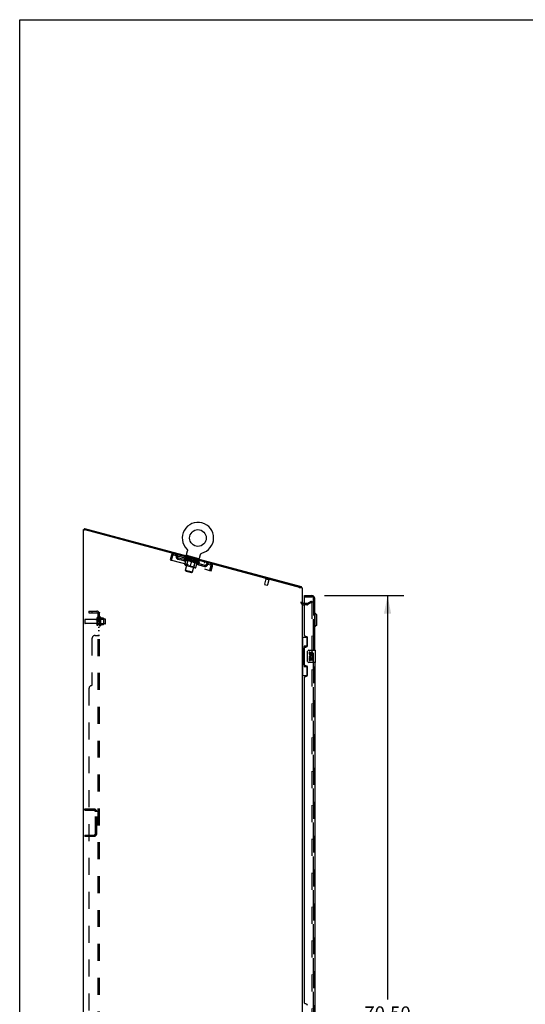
# Model space of a CAD drawing. Header units: inches. Extents: x 0 to 253, y 0 to 164.
# Tile 33 of 97: x 0 to 42, y 83 to 164. Entities that reach past the tile are written whole.
import ezdxf

# ---------------------------------------------------------------- set-up
doc = ezdxf.new("R2010")
doc.units = ezdxf.units.IN
doc.header["$LTSCALE"] = 13.939812
doc.header["$MEASUREMENT"] = 0
doc.linetypes.add('HIDDEN', pattern=[0.2, 0.1, -0.1])
doc.layers.get('0').update_dxf_attribs({"linetype": 'CONTINUOUS'})
for name, color, linetype in [('DEFAULT_2', 8, 'HIDDEN'), ('DIMENSIONS', 7, 'CONTINUOUS'), ('LEFTHAND_DOOR_ASSEMBLY', 7, 'CONTINUOUS'), ('RIGHTHAND_DOOR_ASSEMBLY', 7, 'CONTINUOUS'), ('SUBPANEL', 7, 'CONTINUOUS')]:
    doc.layers.add(name, color=color, linetype=linetype)
doc.styles.get("Standard").update_dxf_attribs({"font": 'arial.ttf'})
doc.dimstyles.new('DIMSTYLE_1', dxfattribs={"dimtxt": 1.118167, "dimasz": 1.490889, "dimexe": 0.09, "dimexo": 0.07, "dimgap": 0.0375, "dimtad": 0, "dimtih": 1, "dimtoh": 1, "dimzin": 4, "dimdsep": 46, "dimtxsty": 'Standard', "dimblk": '_FILLED', "dimblk1": '_FILLED', "dimblk2": '_FILLED', "dimcen": 0.09, "dimadec": 3, "dimazin": 1, "dimtfac": 1, "dimtdec": 3, "dimtofl": 0, "dimtmove": 0, "dimatfit": 3, "dimldrblk": '_FILLED', "dimfxl": 0, "dimtolj": 1, "dimtzin": 4, "dimarcsym": 0})

# ---------------------------------------------------------------- blocks, each defined once
blk = doc.blocks.new('_FILLED')
at = {"color": 0, "linetype": 'ByBlock'}
blk.add_solid([(0, 0), (-1, 0.2), (-1, -0.2)], dxfattribs=at)
blk = doc.blocks.new('*D8')
at = {"layer": 'DIMENSIONS', "color": 2, "linetype": 'Continuous'}
for p, q in [((25.106, 116.593), (31.639, 116.593)), ((30.298, 116.593), (30.298, 83.341)), ((30.298, 46.093), (30.298, 79.427)), ((25.106, 46.093), (31.639, 46.093))]:
    blk.add_line(p, q, dxfattribs=at)
at = {"layer": 'DIMENSIONS', "color": 2, "linetype": 'Continuous', "xscale": 1.4908890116, "yscale": 1.4908890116, "zscale": 1.4908890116}
for p, rotation in [((30.298, 116.593), 90), ((30.298, 46.093), 270)]:
    blk.add_blockref('_FILLED', p, dxfattribs=dict(at, rotation=rotation))
at = {"layer": 'DIMENSIONS', "color": 2, "linetype": 'Continuous', "insert": (30.298, 82.782), "char_height": 1.1182, "width": 5.71969, "attachment_point": 2, "line_spacing_factor": 0.9}
blk.add_mtext('70.50\\PDOORS', dxfattribs=at)

msp = doc.modelspace()

# ---------------------------------------------------------------- linework, layer by layer
at = {"color": 7, "linetype": 'Continuous'}
for p, q in [((0, 0), (0, 163.998)), ((0, 163.998), (253.451, 163.998)), ((5.303, 122.023), (5.305, 122.023)), ((5.331, 122.123), (5.305, 122.023)), ((5.331, 122.123), (23.185, 117.339)), ((13.733, 119.974), (13.814, 120.278)), ((13.776, 120.418), (13.777, 120.417)), ((13.776, 120.418), (13.78, 120.414)), ((13.777, 120.417), (13.779, 120.415)), ((13.78, 120.414), (13.783, 120.41)), ((13.783, 120.41), (13.787, 120.406)), ((13.787, 120.406), (13.79, 120.402)), ((13.79, 120.402), (13.793, 120.398)), ((13.793, 120.398), (13.796, 120.394)), ((13.796, 120.394), (13.798, 120.39)), ((13.798, 120.39), (13.801, 120.385)), ((13.801, 120.385), (13.803, 120.381)), ((13.803, 120.381), (13.806, 120.376)), ((13.806, 120.376), (13.808, 120.372)), ((13.808, 120.372), (13.81, 120.367)), ((13.81, 120.367), (13.811, 120.362)), ((13.811, 120.362), (13.813, 120.357)), ((13.813, 120.358), (13.814, 120.353)), ((13.814, 120.353), (13.816, 120.348)), ((13.816, 120.282), (13.814, 120.278)), ((13.816, 120.348), (13.817, 120.343)), ((13.817, 120.343), (13.818, 120.338)), ((13.818, 120.297), (13.817, 120.292)), ((13.818, 120.338), (13.818, 120.333)), ((13.818, 120.333), (13.819, 120.328)), ((13.819, 120.302), (13.818, 120.297)), ((13.819, 120.328), (13.819, 120.322)), ((13.819, 120.323), (13.819, 120.317)), ((13.819, 120.317), (13.819, 120.312)), ((13.819, 120.312), (13.819, 120.307)), ((13.819, 120.307), (13.819, 120.302)), ((14.82, 119.683), (14.901, 119.987)), ((14.904, 119.996), (14.906, 120.001)), ((14.906, 120.001), (14.907, 120.005)), ((14.907, 120.005), (14.91, 120.01)), ((14.91, 120.01), (14.912, 120.015)), ((14.912, 120.015), (14.914, 120.019)), ((14.914, 120.019), (14.917, 120.023)), ((14.917, 120.023), (14.919, 120.028)), ((14.919, 120.028), (14.922, 120.032)), ((14.922, 120.032), (14.925, 120.036)), ((14.925, 120.036), (14.928, 120.04)), ((14.928, 120.04), (14.932, 120.044)), ((14.932, 120.044), (14.935, 120.048)), ((14.935, 120.048), (14.939, 120.051)), ((14.938, 120.051), (14.942, 120.055)), ((14.942, 120.055), (14.946, 120.058)), ((14.946, 120.058), (14.95, 120.062)), ((14.95, 120.061), (14.954, 120.065)), ((14.954, 120.065), (14.958, 120.068)), ((14.958, 120.068), (14.962, 120.07)), ((14.962, 120.07), (14.967, 120.073)), ((14.966, 120.073), (14.971, 120.076)), ((14.971, 120.076), (14.975, 120.078)), ((14.975, 120.078), (14.98, 120.08)), ((14.98, 120.08), (14.985, 120.082)), ((14.985, 120.082), (14.989, 120.084)), ((14.989, 120.084), (14.994, 120.086)), ((14.994, 120.086), (14.999, 120.087)), ((14.994, 120.086), (14.996, 120.086)), ((14.999, 120.087), (15.004, 120.089)), ((15.001, 120.088), (15.002, 120.088)), ((15.004, 120.089), (15.004, 120.089)), ((13.776, 119.892), (13.768, 119.863)), ((14.742, 119.633), (13.776, 119.892)), ((14.742, 119.633), (14.734, 119.604)), ((23.185, 117.339), (23.158, 117.239)), ((23.163, 117.257), (23.202, 117.288)), ((23.455, 115.947), (23.393, 115.947))]:
    msp.add_line(p, q, dxfattribs=at)
at = {"color": 3, "linetype": 'Continuous'}
for p, q in [((5.251, 45.447), (5.251, 122.023)), ((5.251, 122.023), (5.303, 122.023)), ((5.303, 122.023), (5.344, 122.012)), ((5.344, 122.012), (5.355, 122.009)), ((5.355, 122.009), (5.367, 122.006)), ((5.367, 122.006), (5.38, 122.003)), ((5.38, 122.003), (5.393, 121.999)), ((23.158, 117.239), (5.393, 121.999)), ((23.025, 117.275), (23.025, 117.239)), ((23.251, 117.239), (23.025, 117.239)), ((23.251, 117.239), (23.251, 45.447))]:
    msp.add_line(p, q, dxfattribs=at)
at = {"color": 7, "linetype": 'Continuous'}
for points in [[(13.817, 120.292), (13.817, 120.287), (13.816, 120.282)], [(14.901, 119.987), (14.902, 119.991), (14.904, 119.996)], [(14.901, 119.987), (14.902, 119.991), (14.904, 119.996)], [(23.202, 117.288), (23.201, 117.29), (23.2, 117.293), (23.199, 117.295), (23.198, 117.298), (23.197, 117.301), (23.196, 117.304), (23.196, 117.307), (23.195, 117.31), (23.195, 117.313), (23.195, 117.317), (23.194, 117.32), (23.194, 117.322), (23.193, 117.325), (23.193, 117.328), (23.192, 117.33), (23.191, 117.333), (23.19, 117.335), (23.189, 117.336), (23.188, 117.337), (23.187, 117.338), (23.186, 117.339), (23.185, 117.339)]]:
    msp.add_lwpolyline(points, dxfattribs=at)
msp.add_circle((14.68, 121.335), 0.688, dxfattribs=at)
for centre, radius, start, end in [((14.68, 121.335), 1.288, 284.50526, 225.49473), ((13.8, 119.957), 0.069, 165, 250), ((14.753, 119.701), 0.069, 260, 345), ((23.025, 117.148), 0.226, 23.648, 38.31189), ((23.393, 116.089), 0.142, 180, 270)]:
    msp.add_arc(centre, radius, start, end, dxfattribs=at)
at = {"color": 3, "linetype": 'Continuous'}
msp.add_arc((23.025, 117.148), 0.122, 47.99498, 75, dxfattribs=at)
at = {"layer": 'DEFAULT_2', "color": 8, "linetype": 'HIDDEN'}
for p, q in [((12.668, 119.942), (12.695, 120.043)), ((13.782, 120.411), (13.783, 120.41)), ((12.49, 119.924), (12.388, 119.542)), ((12.388, 119.542), (12.488, 119.516)), ((12.591, 119.898), (12.488, 119.516)), ((12.49, 119.924), (12.591, 119.898)), ((12.517, 119.508), (12.62, 119.89)), ((12.517, 119.508), (15.639, 118.671)), ((12.668, 119.942), (15.726, 119.123)), ((13.055, 119.578), (13.082, 119.679)), ((13.522, 119.453), (13.055, 119.578)), ((13.549, 119.554), (13.082, 119.679)), ((13.228, 119.9), (13.201, 119.799)), ((13.297, 119.514), (13.324, 119.614)), ((13.573, 119.651), (13.585, 119.696)), ((13.698, 119.502), (13.573, 119.651)), ((13.573, 119.651), (14.797, 119.323)), ((13.593, 119.687), (13.595, 119.694)), ((13.6, 119.682), (13.601, 119.685)), ((14.788, 119.364), (13.6, 119.682)), ((13.609, 119.68), (13.61, 119.683)), ((13.61, 119.679), (13.611, 119.683)), ((13.614, 119.149), (13.72, 119.541)), ((13.62, 119.68), (13.622, 119.686)), ((13.635, 119.673), (13.636, 119.676)), ((13.637, 119.672), (13.638, 119.675)), ((13.663, 118.699), (13.94, 119.734)), ((13.666, 119.668), (13.667, 119.674)), ((13.679, 119.661), (13.68, 119.664)), ((13.681, 119.66), (13.682, 119.663)), ((13.879, 119.61), (13.685, 119.662)), ((13.698, 119.502), (13.708, 119.499)), ((13.727, 119.651), (13.728, 119.658)), ((13.727, 119.648), (13.728, 119.651)), ((13.728, 119.648), (13.729, 119.651)), ((13.731, 119.647), (13.732, 119.65)), ((13.738, 119.645), (13.739, 119.648)), ((13.738, 119.645), (13.739, 119.648)), ((13.741, 119.644), (13.742, 119.647)), ((13.744, 119.643), (13.745, 119.647)), ((13.748, 119.642), (13.749, 119.645)), ((13.761, 119.112), (13.882, 119.565)), ((13.762, 119.639), (13.763, 119.641)), ((13.774, 119.646), (13.801, 119.746)), ((13.78, 119.634), (13.782, 119.639)), ((13.78, 119.634), (13.78, 119.637)), ((13.8, 119.628), (13.801, 119.631)), ((13.8, 119.628), (13.801, 119.631)), ((13.802, 119.631), (13.804, 119.638)), ((13.811, 119.626), (13.811, 119.629)), ((13.815, 119.625), (13.815, 119.628)), ((13.824, 119.622), (13.824, 119.625)), ((13.834, 119.619), (13.836, 119.626)), ((14.02, 119.416), (13.846, 119.463)), ((13.849, 119.615), (13.85, 119.618)), ((13.852, 119.614), (13.853, 119.617)), ((13.869, 119.867), (13.862, 119.838)), ((13.879, 119.607), (13.879, 119.61)), ((13.883, 119.77), (13.903, 119.847)), ((13.944, 119.593), (13.884, 119.609)), ((13.889, 119.608), (13.891, 119.614)), ((13.89, 119.758), (13.948, 119.742)), ((13.895, 119.603), (13.896, 119.606)), ((13.9, 119.602), (13.901, 119.605)), ((13.905, 119.6), (13.908, 119.608)), ((13.909, 119.599), (13.91, 119.602)), ((13.92, 119.596), (13.921, 119.599)), ((13.943, 119.59), (13.944, 119.593)), ((14.016, 119.574), (13.959, 119.589)), ((13.978, 119.581), (13.979, 119.584)), ((13.986, 119.582), (13.988, 119.588)), ((13.989, 119.578), (13.99, 119.581)), ((13.991, 119.577), (13.994, 119.586)), ((13.994, 119.577), (13.995, 119.58)), ((14.001, 119.575), (14.002, 119.578)), ((14.016, 119.571), (14.016, 119.574)), ((14.094, 119.553), (14.042, 119.567)), ((14.052, 118.993), (14.167, 119.422)), ((14.054, 119.561), (14.054, 119.563)), ((14.085, 119.555), (14.197, 119.532)), ((14.089, 119.554), (14.091, 119.561)), ((14.089, 119.551), (14.09, 119.554)), ((14.09, 119.554), (14.091, 119.561)), ((14.091, 119.561), (14.091, 119.561)), ((14.092, 119.55), (14.093, 119.553)), ((14.093, 119.55), (14.094, 119.553)), ((14.094, 119.55), (14.095, 119.553)), ((14.175, 119.531), (14.129, 119.544)), ((14.133, 119.539), (14.134, 119.542)), ((14.174, 119.528), (14.175, 119.531)), ((14.192, 119.523), (14.193, 119.527)), ((14.192, 119.523), (14.193, 119.527)), ((14.193, 119.527), (14.193, 119.527)), ((14.195, 119.526), (14.197, 119.532)), ((14.197, 119.522), (14.198, 119.525)), ((14.197, 119.522), (14.198, 119.525)), ((14.198, 119.525), (14.198, 119.525)), ((14.2, 119.524), (14.262, 119.508)), ((14.215, 119.517), (14.215, 119.52)), ((14.231, 119.516), (14.232, 119.521)), ((14.306, 119.496), (14.232, 119.521)), ((14.243, 118.544), (14.52, 119.578)), ((14.251, 119.511), (14.252, 119.514)), ((14.256, 119.506), (14.257, 119.509)), ((14.466, 119.296), (14.293, 119.343)), ((14.295, 119.496), (14.296, 119.499)), ((14.295, 119.496), (14.296, 119.499)), ((14.296, 119.495), (14.297, 119.499)), ((14.296, 119.499), (14.349, 119.485)), ((14.3, 119.494), (14.301, 119.498)), ((14.301, 119.498), (14.303, 119.504)), ((14.301, 119.497), (14.303, 119.504)), ((14.303, 119.504), (14.303, 119.504)), ((14.335, 119.485), (14.336, 119.488)), ((14.365, 118.951), (14.486, 119.403)), ((14.373, 119.475), (14.374, 119.478)), ((14.374, 119.478), (14.431, 119.462)), ((14.388, 119.471), (14.389, 119.474)), ((14.395, 119.469), (14.396, 119.472)), ((14.398, 119.468), (14.4, 119.477)), ((14.4, 119.468), (14.401, 119.471)), ((14.404, 119.47), (14.406, 119.476)), ((14.411, 119.465), (14.411, 119.468)), ((14.445, 119.455), (14.446, 119.458)), ((14.446, 119.458), (14.506, 119.442)), ((14.469, 119.449), (14.47, 119.452)), ((14.479, 119.446), (14.48, 119.449)), ((14.483, 119.445), (14.486, 119.453)), ((14.489, 119.444), (14.49, 119.447)), ((14.494, 119.443), (14.495, 119.446)), ((14.501, 119.444), (14.503, 119.45)), ((14.51, 119.438), (14.511, 119.441)), ((14.51, 118.909), (14.615, 119.301)), ((14.511, 119.441), (14.705, 119.389)), ((14.518, 119.589), (14.576, 119.574)), ((14.537, 119.431), (14.537, 119.434)), ((14.539, 119.43), (14.54, 119.433)), ((14.554, 119.426), (14.556, 119.433)), ((14.565, 119.423), (14.566, 119.426)), ((14.574, 119.421), (14.575, 119.424)), ((14.578, 119.42), (14.579, 119.423)), ((14.588, 119.581), (14.609, 119.658)), ((14.588, 119.421), (14.59, 119.427)), ((14.589, 119.417), (14.59, 119.42)), ((14.589, 119.417), (14.59, 119.42)), ((14.604, 119.26), (14.614, 119.257)), ((14.609, 119.412), (14.61, 119.417)), ((14.609, 119.412), (14.61, 119.415)), ((14.614, 119.257), (14.797, 119.323)), ((14.62, 119.419), (14.647, 119.52)), ((14.627, 119.407), (14.627, 119.41)), ((14.648, 119.658), (14.64, 119.629)), ((14.64, 119.403), (14.641, 119.406)), ((14.645, 119.402), (14.646, 119.406)), ((14.648, 119.401), (14.649, 119.404)), ((14.651, 119.4), (14.652, 119.404)), ((14.651, 119.4), (14.652, 119.403)), ((14.658, 119.399), (14.659, 119.401)), ((14.661, 119.398), (14.662, 119.401)), ((14.662, 119.398), (14.662, 119.4)), ((14.664, 119.4), (14.666, 119.407)), ((14.708, 119.385), (14.708, 119.388)), ((14.71, 119.385), (14.711, 119.388)), ((14.725, 119.384), (14.727, 119.39)), ((14.752, 119.373), (14.753, 119.377)), ((14.754, 119.373), (14.754, 119.376)), ((14.769, 119.227), (15.236, 119.102)), ((14.77, 119.372), (14.772, 119.378)), ((14.779, 119.366), (14.78, 119.369)), ((14.78, 119.366), (14.781, 119.369)), ((14.788, 119.364), (14.789, 119.367)), ((14.797, 119.323), (14.809, 119.368)), ((14.798, 119.365), (14.799, 119.371)), ((14.967, 119.066), (14.994, 119.167)), ((15.22, 119.366), (15.193, 119.265)), ((15.753, 119.223), (15.726, 119.123)), ((13.641, 119.103), (14.464, 118.883)), ((13.712, 118.615), (13.663, 118.699)), ((13.663, 118.699), (14.243, 118.544)), ((13.761, 119.112), (13.712, 119.084)), ((13.712, 118.615), (14.158, 118.495)), ((13.761, 119.112), (14.365, 118.951)), ((14.158, 118.495), (14.243, 118.544)), ((14.365, 118.951), (14.393, 118.902)), ((14.742, 119.126), (15.209, 119.001)), ((15.209, 119.001), (15.236, 119.102)), ((15.742, 119.053), (15.639, 118.671)), ((15.668, 118.663), (15.771, 119.045)), ((15.668, 118.663), (15.769, 118.637)), ((15.769, 118.637), (15.871, 119.019)), ((15.871, 119.019), (15.771, 119.045)), ((20.277, 117.966), (20.161, 117.535)), ((20.168, 117.522), (20.389, 117.463)), ((20.26, 117.971), (20.534, 117.898)), ((20.517, 117.902), (20.401, 117.47)), ((23.656, 115.947), (23.455, 115.947)), ((23.671, 115.951), (24.011, 116.148)), ((24.063, 116.057), (23.723, 115.861)), ((24.011, 116.148), (24.063, 116.057)), ((24.048, 116.097), (24.046, 116.097)), ((24.063, 116.077), (24.063, 46.608)), ((23.656, 115.843), (23.393, 115.843)), ((5.355, 114.603), (5.355, 114.333)), ((6.282, 114.633), (5.385, 114.633)), ((6.282, 114.303), (5.385, 114.303)), ((6.345, 114.725), (6.345, 114.21)), ((6.455, 114.21), (6.455, 114.725)), ((7.05, 114.655), (6.455, 114.655)), ((7.05, 114.28), (6.455, 114.28)), ((6.58, 114.802), (6.58, 114.134)), ((6.6, 114.651), (6.58, 114.671)), ((6.6, 114.284), (6.58, 114.264)), ((6.6, 114.651), (6.6, 114.284)), ((6.6, 114.651), (6.896, 114.651)), ((6.6, 114.284), (6.896, 114.284)), ((6.65, 114.824), (6.65, 114.112)), ((6.905, 114.745), (6.678, 114.745)), ((6.896, 114.651), (6.916, 114.671)), ((6.896, 114.651), (6.896, 114.284)), ((6.896, 114.284), (6.916, 114.264)), ((6.916, 114.724), (6.916, 114.212)), ((7.08, 114.31), (7.08, 114.625)), ((6.905, 114.19), (6.678, 114.19)), ((5.355, 98.926), (5.355, 99.03)), ((5.355, 99.03), (6.108, 99.03)), ((5.355, 98.926), (6.108, 98.926)), ((6.251, 97.027), (6.251, 98.784)), ((6.355, 97.027), (6.355, 98.784)), ((5.355, 96.884), (5.355, 96.78)), ((5.355, 96.884), (6.108, 96.884)), ((6.108, 96.78), (5.355, 96.78))]:
    msp.add_line(p, q, dxfattribs=at)
for points in [[(12.62, 119.89), (12.627, 119.907), (12.634, 119.924), (12.641, 119.941), (12.648, 119.957), (12.654, 119.973), (12.66, 119.987), (12.666, 120), (12.672, 120.011), (12.677, 120.021), (12.681, 120.029), (12.686, 120.035), (12.689, 120.04), (12.692, 120.042), (12.695, 120.043)], [(12.62, 119.89), (12.624, 119.896), (12.628, 119.902), (12.632, 119.908), (12.636, 119.914), (12.64, 119.919), (12.644, 119.924), (12.647, 119.929), (12.651, 119.932), (12.654, 119.936), (12.657, 119.938), (12.66, 119.94), (12.663, 119.942), (12.666, 119.942), (12.668, 119.942)], [(13.846, 119.463), (13.824, 119.473), (13.803, 119.485), (13.782, 119.497), (13.761, 119.511), (13.74, 119.525), (13.719, 119.54)], [(13.72, 119.541), (13.742, 119.525), (13.764, 119.51), (13.786, 119.496), (13.808, 119.483), (13.831, 119.471), (13.853, 119.461)], [(14.01, 119.419), (14.035, 119.417), (14.061, 119.416), (14.087, 119.416), (14.113, 119.417), (14.14, 119.419), (14.167, 119.422)], [(14.167, 119.42), (14.141, 119.417), (14.116, 119.415), (14.091, 119.414), (14.067, 119.414), (14.043, 119.415), (14.02, 119.416)], [(14.167, 119.422), (14.19, 119.405), (14.212, 119.39), (14.235, 119.376), (14.257, 119.363), (14.279, 119.351), (14.302, 119.34)], [(14.293, 119.343), (14.271, 119.353), (14.25, 119.365), (14.229, 119.377), (14.209, 119.391), (14.188, 119.405), (14.167, 119.42)], [(14.459, 119.298), (14.484, 119.296), (14.509, 119.295), (14.535, 119.295), (14.561, 119.296), (14.588, 119.298), (14.615, 119.301)], [(14.615, 119.301), (14.589, 119.298), (14.563, 119.296), (14.538, 119.294), (14.514, 119.294), (14.49, 119.295), (14.466, 119.296)], [(15.753, 119.223), (15.755, 119.221), (15.756, 119.218), (15.757, 119.212), (15.758, 119.205), (15.758, 119.195), (15.757, 119.184), (15.756, 119.172), (15.755, 119.157), (15.753, 119.142), (15.751, 119.126), (15.749, 119.108), (15.747, 119.09), (15.744, 119.072), (15.742, 119.053)], [(15.726, 119.123), (15.728, 119.122), (15.73, 119.12), (15.732, 119.117), (15.734, 119.114), (15.735, 119.11), (15.736, 119.106), (15.737, 119.101), (15.738, 119.095), (15.739, 119.089), (15.74, 119.082), (15.74, 119.075), (15.741, 119.068), (15.741, 119.061), (15.742, 119.053)], [(24.046, 116.097), (24.046, 116.097), (24.044, 116.097), (24.042, 116.097), (24.04, 116.096), (24.038, 116.095)], [(24.048, 116.097), (24.05, 116.097), (24.052, 116.096), (24.053, 116.095), (24.055, 116.094), (24.057, 116.093), (24.058, 116.092), (24.06, 116.09), (24.061, 116.088), (24.062, 116.086), (24.062, 116.084), (24.063, 116.082), (24.063, 116.08), (24.063, 116.077)]]:
    msp.add_lwpolyline(points, dxfattribs=at)
for centre, radius, start, end in [((12.652, 119.881), 0.167, 75, 165), ((12.825, 119.835), 0.167, 353.07163, 75), ((12.652, 119.881), 0.063, 75, 165), ((12.825, 119.835), 0.0625, 352.98631, 75), ((13.115, 119.8), 0.229, 172.98631, 255), ((13.115, 119.8), 0.125, 173.07163, 255), ((13.581, 119.675), 0.229, 255, 337.01369), ((13.581, 119.675), 0.125, 255, 336.92837), ((13.65, 119.139), 0.0371, 165, 255), ((13.85, 119.56), 0.167, 75, 156.92837), ((13.8, 119.957), 0.069, 250, 255), ((13.85, 119.561), 0.0625, 75, 157.01369), ((13.844, 119.576), 0.0398, 345, 75), ((13.892, 119.767), 0.01, 165, 255), ((13.894, 119.85), 0.01, 345, 75), ((13.931, 119.736), 0.01, 345, 75), ((14.525, 119.393), 0.0398, 75, 165), ((14.53, 119.576), 0.01, 75, 165), ((14.512, 119.383), 0.0625, 352.98631, 75), ((14.512, 119.383), 0.167, 353.07163, 75), ((14.801, 119.348), 0.229, 172.98631, 255), ((14.578, 119.583), 0.01, 255, 345), ((14.618, 119.656), 0.01, 75, 165), ((14.801, 119.348), 0.125, 173.07163, 255), ((14.753, 119.701), 0.069, 255, 260), ((15.268, 119.223), 0.125, 255, 336.92837), ((15.537, 119.108), 0.167, 75, 156.92837), ((15.536, 119.109), 0.0625, 75, 157.01369), ((15.71, 119.062), 0.167, 345, 75), ((14.474, 118.919), 0.0371, 255, 345), ((15.268, 119.223), 0.229, 255, 337.01369), ((15.71, 119.062), 0.063, 345, 75), ((20.171, 117.532), 0.01, 165, 255), ((20.265, 117.992), 0.0215, 75, 255), ((20.54, 117.918), 0.0215, 255, 75), ((20.391, 117.473), 0.01, 255, 345), ((23.393, 116.089), 0.246, 180, 270), ((23.656, 115.977), 0.03, 270, 300), ((23.656, 115.977), 0.134, 270, 300), ((5.385, 114.603), 0.03, 90, 180), ((5.385, 114.333), 0.03, 180, 270), ((6.282, 114.695), 0.0625, 270, 360), ((6.282, 114.24), 0.0625, 0, 90), ((6.4, 114.725), 0.055, 0, 180), ((6.618, 114.802), 0.0384, 34.44966, 180), ((6.05, 114.468), 0.698, 23.96793, 30.66313), ((6.696, 114.755), 0.01, 203.96793, 270), ((6.905, 114.735), 0.01, 5.19383, 90), ((6.775, 114.724), 0.141, 0, 5.20805), ((7.05, 114.625), 0.03, 0, 90), ((7.05, 114.31), 0.03, 270, 360), ((6.4, 114.21), 0.055, 180, 360), ((6.618, 114.134), 0.0384, 180, 325.55034), ((6.05, 114.468), 0.698, 329.33687, 336.03207), ((6.696, 114.18), 0.01, 90, 156.03207), ((6.905, 114.2), 0.01, 270, 354.80617), ((6.775, 114.212), 0.141, 354.79195, 360), ((6.108, 98.784), 0.246, 0, 90), ((6.108, 98.784), 0.142, 0, 90), ((6.108, 97.027), 0.246, 270, 360), ((6.108, 97.027), 0.142, 270, 360)]:
    msp.add_arc(centre, radius, start, end, dxfattribs=at)
for centre, major_axis, ratio, start_param, end_param in [((14.197, 119.532), (0.613, -0.157), 0.05963, 2.96643, 3.140963), ((13.561, 119.683), (0.192, -0.049), 0.05963, 1.376596, 1.469874), ((13.563, 119.69), (0.191, -0.051), 0.060556, 0.430652, 1.470503), ((14.197, 119.532), (0.612, -0.164), 0.060556, -3.141593, -2.96706), ((14.197, 119.532), (0.615, -0.151), 0.05688, 2.791345, 2.965878), ((13.604, 119.672), (0.191, -0.051), 0.060556, 1.551758, 1.645036), ((13.538, 119.69), (0.192, -0.047), 0.05688, 1.20151, 1.294789), ((13.606, 119.678), (0.191, -0.053), 0.05963, 0.605815, 1.645666), ((13.54, 119.696), (0.192, -0.049), 0.05963, 0.25549, 1.295341), ((14.197, 119.532), (0.61, -0.17), 0.05963, -2.96643, -2.791898), ((13.606, 119.674), (0.159, -0.041), 0.05963, 1.065228, 1.614276), ((13.587, 119.679), (0.16, -0.039), 0.05688, 0.890143, 1.43919), ((13.643, 119.664), (0.159, -0.043), 0.060556, 1.240391, 1.789438), ((13.665, 119.656), (0.191, -0.053), 0.05963, 1.72692, 1.820198), ((13.534, 119.691), (0.193, -0.045), 0.052395, 1.026568, 1.119847), ((14.197, 119.532), (0.617, -0.145), 0.052395, 2.616403, 2.790936), ((13.666, 119.662), (0.19, -0.055), 0.05688, 0.7809, 1.820751), ((13.536, 119.697), (0.192, -0.047), 0.05688, 0.080405, 1.120256), ((14.197, 119.532), (0.608, -0.177), 0.05688, -2.791345, -2.616812), ((13.586, 119.679), (0.16, -0.038), 0.052395, 0.715201, 1.264248), ((13.696, 119.65), (0.158, -0.044), 0.05963, 1.415553, 1.9646), ((13.741, 119.635), (0.19, -0.055), 0.05688, 1.902006, 1.995284), ((13.551, 119.686), (0.193, -0.044), 0.046319, 0.851819, 0.945098), ((14.197, 119.532), (0.618, -0.14), 0.046319, 2.441654, 2.616187), ((13.743, 119.642), (0.19, -0.057), 0.052395, 0.955842, 1.995693), ((14.197, 119.532), (0.607, -0.182), 0.052395, -2.616403, -2.44187), ((13.552, 119.693), (0.193, -0.045), 0.052395, -0.094537, 0.945314), ((13.604, 119.674), (0.16, -0.036), 0.046319, 0.540452, 1.089499), ((13.765, 119.631), (0.158, -0.046), 0.05688, 1.590638, 2.139686), ((13.831, 119.611), (0.19, -0.057), 0.052395, 2.076947, 2.170226), ((13.587, 119.677), (0.194, -0.042), 0.038841, 0.677289, 0.770567), ((14.197, 119.532), (0.619, -0.135), 0.038841, 2.267123, 2.441656), ((13.833, 119.618), (0.189, -0.059), 0.046319, 1.130591, 2.170442), ((14.197, 119.532), (0.605, -0.188), 0.046319, -2.441654, -2.267121), ((13.588, 119.683), (0.193, -0.044), 0.046319, -0.269286, 0.770565), ((13.639, 119.665), (0.161, -0.035), 0.038841, 0.365921, 0.914969), ((13.847, 119.609), (0.157, -0.047), 0.052395, 1.76558, 2.314627), ((13.933, 119.584), (0.189, -0.059), 0.046319, 2.251696, 2.344975), ((13.641, 119.662), (0.194, -0.041), 0.030195, 0.502975, 0.596254), ((14.197, 119.532), (0.62, -0.132), 0.030195, 2.09281, 2.267343), ((13.934, 119.59), (0.189, -0.06), 0.038841, 1.305122, 2.344973), ((13.643, 119.669), (0.194, -0.042), 0.038841, -0.443817, 0.596034), ((14.197, 119.532), (0.604, -0.192), 0.038841, -2.267123, -2.092591), ((13.692, 119.651), (0.161, -0.034), 0.030195, 0.191608, 0.740655), ((13.939, 119.585), (0.157, -0.049), 0.046319, 1.940329, 2.489376), ((13.714, 119.65), (0.194, -0.041), 0.030195, -0.61813, 0.421721), ((14.042, 119.555), (0.189, -0.06), 0.038841, 2.426227, 2.519505), ((13.712, 119.643), (0.194, -0.04), 0.020645, 0.328852, 0.422131), ((14.197, 119.532), (0.621, -0.129), 0.020645, 1.918687, 2.09322), ((14.043, 119.561), (0.189, -0.061), 0.030195, 1.479435, 2.519286), ((14.197, 119.532), (0.603, -0.196), 0.030195, -2.09281, -1.918277), ((13.76, 119.633), (0.161, -0.033), 0.020645, 0.017485, 0.566532), ((14.039, 119.558), (0.157, -0.05), 0.038841, 2.11486, 2.663907), ((13.799, 119.627), (0.194, -0.04), 0.020645, -0.792253, 0.247598), ((14.155, 119.524), (0.189, -0.061), 0.030195, 2.60054, 2.693819), ((13.797, 119.62), (0.194, -0.04), 0.010478, 0.154869, 0.248148), ((14.197, 119.532), (0.621, -0.127), 0.010478, 1.744704, 1.919237), ((14.157, 119.531), (0.188, -0.062), 0.020645, 1.653558, 2.693409), ((14.197, 119.532), (0.602, -0.199), 0.020645, -1.918687, -1.744154), ((13.841, 119.611), (0.161, -0.033), 0.010478, 6.126688, 6.675735), ((14.143, 119.53), (0.156, -0.051), 0.030195, 2.289173, 2.83822), ((13.897, 119.6), (0.194, -0.04), 0.010478, -0.966236, -0.000846), ((14.27, 119.493), (0.188, -0.062), 0.020645, 2.774664, 2.867942), ((14.272, 119.5), (0.188, -0.063), 0.010478, 1.827541, 2.867392), ((14.197, 119.532), (0.602, -0.2), 0.010478, 4.538481, 4.720178), ((14.25, 119.501), (0.156, -0.052), 0.020645, 2.463296, 3.012344), ((14.116, 119.542), (0.194, -0.04), 0.010478, 0.274201, 1.314052), ((14.032, 119.56), (0.161, -0.033), 0.010478, -0.000483, 0.504314), ((14.002, 119.565), (0.194, -0.04), 0.010478, 0.099668, 0.192946), ((14.197, 119.532), (0.621, -0.127), 0.010478, -1.571421, -1.396888), ((14.354, 119.473), (0.156, -0.052), 0.010478, 2.637279, 3.14189), ((14.383, 119.463), (0.188, -0.063), 0.010478, 2.74231, 2.948646), ((14.231, 119.511), (0.194, -0.04), 0.020645, 0.448184, 1.488034), ((14.136, 119.532), (0.161, -0.033), 0.020645, 0.129249, 0.678296), ((14.114, 119.535), (0.194, -0.04), 0.020645, 0.273651, 0.366929), ((14.197, 119.532), (0.621, -0.129), 0.020645, -1.397439, -1.222906), ((14.491, 119.441), (0.188, -0.063), 0.010478, -3.140747, -2.175357), ((14.197, 119.532), (0.602, -0.2), 0.010478, 1.222355, 1.396888), ((14.344, 119.481), (0.194, -0.041), 0.030195, 0.622307, 1.662158), ((14.242, 119.503), (0.161, -0.034), 0.030195, 0.303372, 0.852419), ((14.545, 119.422), (0.156, -0.052), 0.010478, 2.749043, 3.29809), ((14.589, 119.415), (0.188, -0.062), 0.020645, 2.893995, 3.933846), ((14.229, 119.505), (0.194, -0.041), 0.030195, 0.447774, 0.541052), ((14.587, 119.409), (0.188, -0.063), 0.010478, 2.893445, 2.986723), ((14.197, 119.532), (0.62, -0.132), 0.030195, -1.223315, -1.048783), ((14.454, 119.451), (0.194, -0.042), 0.038841, 0.79662, 1.836471), ((14.197, 119.532), (0.602, -0.199), 0.020645, 1.048373, 1.222906), ((14.347, 119.475), (0.161, -0.035), 0.038841, 0.477686, 1.026733), ((14.626, 119.401), (0.156, -0.052), 0.020645, 2.57506, 3.124108), ((14.555, 119.424), (0.193, -0.044), 0.046319, 0.971151, 2.011002), ((14.674, 119.392), (0.189, -0.061), 0.030195, 2.719872, 3.759723), ((14.343, 119.474), (0.194, -0.042), 0.038841, 0.622087, 0.715366), ((14.673, 119.386), (0.188, -0.062), 0.020645, 2.719462, 2.812741), ((14.197, 119.532), (0.619, -0.135), 0.038841, -1.049002, -0.874469), ((14.197, 119.532), (0.603, -0.196), 0.030195, 0.87425, 1.048783), ((14.447, 119.449), (0.16, -0.036), 0.046319, 0.652216, 1.201263), ((14.645, 119.4), (0.193, -0.045), 0.052395, 1.1459, 2.185751), ((14.694, 119.382), (0.156, -0.051), 0.030195, 2.400937, 2.949985), ((14.745, 119.373), (0.189, -0.06), 0.038841, 2.545558, 3.585409), ((14.539, 119.424), (0.16, -0.038), 0.052395, 0.826965, 1.376012), ((14.452, 119.445), (0.193, -0.044), 0.046319, 0.796618, 0.889896), ((14.744, 119.367), (0.189, -0.061), 0.030195, 2.545339, 2.638617), ((14.722, 119.379), (0.192, -0.047), 0.05688, 1.320842, 2.360692), ((14.197, 119.532), (0.618, -0.14), 0.046319, -0.874471, -0.699939), ((14.197, 119.532), (0.604, -0.192), 0.038841, 0.699936, 0.874469), ((14.8, 119.359), (0.189, -0.059), 0.046319, 2.371028, 3.410879), ((14.746, 119.368), (0.157, -0.05), 0.038841, 2.226624, 2.775671), ((14.621, 119.402), (0.16, -0.039), 0.05688, 1.001907, 1.550954), ((14.782, 119.363), (0.192, -0.049), 0.05963, 1.495927, 2.535778), ((14.835, 119.349), (0.19, -0.057), 0.052395, 2.196279, 3.23613), ((14.782, 119.359), (0.157, -0.049), 0.046319, 2.052093, 2.601141), ((14.553, 119.418), (0.193, -0.045), 0.052395, 0.971367, 1.064645), ((14.798, 119.352), (0.189, -0.06), 0.038841, 2.371026, 2.464304), ((14.825, 119.352), (0.191, -0.051), 0.060556, 1.671089, 2.71094), ((14.852, 119.345), (0.19, -0.055), 0.05688, 2.021337, 3.061188), ((14.197, 119.532), (0.617, -0.145), 0.052395, -0.699723, -0.52519), ((14.848, 119.346), (0.191, -0.053), 0.05963, 1.846251, 2.886102), ((14.197, 119.532), (0.605, -0.188), 0.046319, 0.525406, 0.699939), ((14.689, 119.384), (0.159, -0.041), 0.05963, 1.176993, 1.72604), ((14.8, 119.354), (0.157, -0.047), 0.052395, 1.877344, 2.426392), ((14.743, 119.369), (0.159, -0.043), 0.060556, 1.352155, 1.901202), ((14.799, 119.354), (0.158, -0.046), 0.05688, 1.702402, 2.25145), ((14.78, 119.359), (0.158, -0.044), 0.05963, 1.527317, 2.076364), ((14.643, 119.394), (0.192, -0.047), 0.05688, 1.146309, 1.239587), ((14.834, 119.342), (0.189, -0.059), 0.046319, 2.196495, 2.289773), ((14.197, 119.532), (0.615, -0.151), 0.05688, -0.524781, -0.350248), ((14.197, 119.532), (0.607, -0.182), 0.052395, 0.350657, 0.52519), ((14.72, 119.373), (0.192, -0.049), 0.05963, 1.321394, 1.414673), ((14.85, 119.338), (0.19, -0.057), 0.052395, 2.021746, 2.115024), ((14.197, 119.532), (0.613, -0.157), 0.05963, -0.349695, -0.175162), ((14.197, 119.532), (0.608, -0.177), 0.05688, 0.175715, 0.350248), ((14.78, 119.357), (0.191, -0.051), 0.060556, 1.496556, 1.589835), ((14.847, 119.339), (0.19, -0.055), 0.05688, 1.846804, 1.940083), ((14.823, 119.345), (0.191, -0.053), 0.05963, 1.671719, 1.764997), ((14.197, 119.532), (0.612, -0.164), 0.060556, -0.174533, 0), ((14.197, 119.532), (0.61, -0.17), 0.05963, 0.000629, 0.175162)]:
    msp.add_ellipse(centre, major_axis=major_axis, ratio=ratio, start_param=start_param, end_param=end_param, dxfattribs=at)
at = {"layer": 'LEFTHAND_DOOR_ASSEMBLY', "color": 7, "linetype": 'Continuous'}
for p, q in [((23.455, 116.489), (23.455, 116.593)), ((23.475, 116.489), (23.455, 116.489)), ((24.348, 115.144), (24.309, 115.144)), ((24.348, 114.041), (24.348, 115.144)), ((24.466, 115.025), (24.348, 115.144)), ((24.466, 114.159), (24.466, 115.025)), ((24.348, 114.041), (24.309, 114.041)), ((24.466, 114.159), (24.348, 114.041)), ((23.251, 113.168), (23.691, 113.168)), ((23.29, 113.168), (23.29, 112.143)), ((23.655, 113.168), (23.655, 112.388)), ((23.268, 112.143), (23.268, 111.043)), ((23.268, 112.143), (23.391, 112.143)), ((23.391, 112.173), (23.391, 112.194)), ((23.391, 111.043), (23.391, 112.143)), ((23.428, 112.433), (23.428, 110.753)), ((23.655, 112.433), (23.428, 112.433)), ((23.714, 111.193), (23.714, 111.993)), ((23.814, 112.093), (24.354, 112.093)), ((23.851, 111.939), (23.851, 111.802)), ((23.914, 111.939), (23.851, 111.939)), ((23.914, 111.802), (23.914, 111.939)), ((23.979, 111.865), (23.98, 111.796)), ((24.04, 111.802), (24.04, 111.844)), ((24.103, 111.844), (24.103, 111.708)), ((24.166, 111.708), (24.166, 111.844)), ((24.369, 111.108), (24.369, 112.078)), ((23.268, 111.043), (23.391, 111.043)), ((23.29, 111.043), (23.29, 110.018)), ((24.354, 111.093), (23.814, 111.093)), ((23.851, 111.477), (23.851, 111.247)), ((23.87, 111.477), (23.851, 111.477)), ((23.851, 111.247), (23.914, 111.247)), ((23.904, 111.477), (23.932, 111.497)), ((23.904, 111.477), (24.166, 111.477)), ((23.914, 111.247), (23.914, 111.415)), ((23.914, 111.415), (23.979, 111.415)), ((23.979, 111.415), (23.979, 111.279)), ((23.979, 111.279), (24.04, 111.279)), ((24.04, 111.279), (24.04, 111.415)), ((24.04, 111.415), (24.103, 111.415)), ((24.095, 111.513), (24.153, 111.488)), ((24.103, 111.708), (24.166, 111.708)), ((24.103, 111.415), (24.103, 111.247)), ((24.103, 111.247), (24.166, 111.247)), ((24.166, 111.247), (24.166, 111.477)), ((23.391, 110.992), (23.391, 111.013)), ((23.428, 110.753), (23.655, 110.753)), ((23.655, 110.798), (23.655, 110.018)), ((23.251, 110.018), (23.691, 110.018))]:
    msp.add_line(p, q, dxfattribs=at)
at = {"layer": 'LEFTHAND_DOOR_ASSEMBLY', "color": 3, "linetype": 'Continuous'}
for p, q in [((23.455, 116.593), (24.062, 116.593)), ((23.455, 113.3), (23.455, 116.469)), ((24.309, 112.093), (24.309, 116.346)), ((23.575, 113.24), (23.515, 113.24)), ((23.705, 112.49), (23.705, 113.11)), ((23.455, 110.885), (23.455, 112.3)), ((23.515, 112.36), (23.575, 112.36)), ((24.309, 111.093), (24.309, 81.843)), ((23.575, 110.825), (23.515, 110.825)), ((23.705, 110.075), (23.705, 110.695)), ((23.455, 83.05), (23.455, 109.885)), ((23.515, 109.945), (23.575, 109.945)), ((23.575, 82.99), (23.515, 82.99))]:
    msp.add_line(p, q, dxfattribs=at)
at = {"layer": 'LEFTHAND_DOOR_ASSEMBLY', "color": 8, "linetype": 'HIDDEN'}
for p, q in [((23.475, 116.489), (24.062, 116.489)), ((24.205, 46.339), (24.205, 116.346))]:
    msp.add_line(p, q, dxfattribs=at)
at = {"layer": 'LEFTHAND_DOOR_ASSEMBLY', "color": 7, "linetype": 'Continuous'}
for points in [[(23.428, 112.409), (23.428, 112.406), (23.429, 112.402), (23.429, 112.398), (23.431, 112.394), (23.432, 112.389), (23.434, 112.384), (23.437, 112.378), (23.44, 112.372), (23.443, 112.366), (23.447, 112.359), (23.451, 112.352), (23.456, 112.344), (23.462, 112.335), (23.464, 112.332)], [(23.714, 111.993), (23.714, 111.999), (23.715, 112.005), (23.716, 112.012), (23.717, 112.018), (23.719, 112.023), (23.721, 112.029)], [(23.721, 111.157), (23.719, 111.162), (23.717, 111.168), (23.716, 111.174), (23.715, 111.18), (23.714, 111.187), (23.714, 111.193)], [(23.464, 110.854), (23.462, 110.85), (23.456, 110.842), (23.451, 110.834), (23.447, 110.827), (23.443, 110.82), (23.44, 110.813), (23.437, 110.807), (23.434, 110.802), (23.432, 110.797), (23.431, 110.792), (23.429, 110.788), (23.429, 110.784), (23.428, 110.78), (23.428, 110.777)]]:
    msp.add_lwpolyline(points, dxfattribs=at)
at = {"layer": 'LEFTHAND_DOOR_ASSEMBLY', "color": 3, "linetype": 'Continuous'}
for centre, radius, start, end in [((23.475, 116.469), 0.02, 90, 180), ((24.062, 116.346), 0.246, 0, 90), ((23.515, 113.3), 0.06, 180, 270), ((23.575, 113.11), 0.13, 0, 90), ((23.515, 112.3), 0.06, 90, 180), ((23.575, 112.49), 0.13, 270, 360), ((23.515, 110.885), 0.06, 180, 270), ((23.575, 110.695), 0.13, 0, 90), ((23.515, 109.885), 0.06, 90, 180), ((23.575, 110.075), 0.13, 270, 360), ((23.515, 83.05), 0.06, 180, 270), ((23.575, 82.86), 0.13, 0, 90)]:
    msp.add_arc(centre, radius, start, end, dxfattribs=at)
at = {"layer": 'LEFTHAND_DOOR_ASSEMBLY', "color": 8, "linetype": 'HIDDEN'}
msp.add_arc((24.062, 116.346), 0.142, 0, 90, dxfattribs=at)
at = {"layer": 'LEFTHAND_DOOR_ASSEMBLY', "color": 7, "linetype": 'Continuous'}
for centre, radius, start, end in [((23.814, 111.993), 0.1, 90, 158.79459), ((24.072, 111.844), 0.0943, 68.69989, 167.43379), ((24.072, 111.844), 0.0314, 0, 180.04847), ((24.072, 111.844), 0.0943, 0, 68.67039), ((24.354, 112.078), 0.015, 0, 90), ((23.814, 111.193), 0.1, 201.20502, 270), ((23.946, 111.802), 0.0943, 180, 360), ((24.005, 111.551), 0.154, 161.41988, 206.19629), ((24.009, 111.551), 0.157, 336.59665, 161.87913), ((24.009, 111.551), 0.157, 205.73705, 207.8532), ((23.946, 111.802), 0.0314, 180, 261.22946), ((24.009, 111.551), 0.0943, 336.59665, 215.11217), ((23.945, 111.807), 0.0362, 263.42855, 341.76278), ((24.354, 111.108), 0.015, 270, 360)]:
    msp.add_arc(centre, radius, start, end, dxfattribs=at)
for centre, start_param, end_param in [((23.495, 112.183), 0.699287, 1.51401), ((23.495, 112.183), -4.655602, -3.84088), ((23.495, 111.002), 0.699287, 1.51401), ((23.495, 111.002), -4.655602, -3.84088)]:
    msp.add_ellipse(centre, major_axis=(0, 0.18), ratio=0.579493, start_param=start_param, end_param=end_param, dxfattribs=at)
at = {"layer": 'RIGHTHAND_DOOR_ASSEMBLY', "color": 8, "linetype": 'HIDDEN'}
for p, q in [((23.475, 116.489), (24.062, 116.489)), ((24.205, 116.346), (24.205, 46.339))]:
    msp.add_line(p, q, dxfattribs=at)
msp.add_arc((24.062, 116.346), 0.142, 0, 90, dxfattribs=at)
at = {"layer": 'SUBPANEL', "color": 8, "linetype": 'HIDDEN'}
for p, q in [((5.705, 115.312), (5.705, 115.187)), ((5.705, 115.312), (6.343, 115.312)), ((5.705, 115.187), (6.343, 115.187)), ((5.955, 115.312), (5.955, 115.187)), ((6.526, 115.225), (6.429, 115.146)), ((6.455, 47.499), (6.455, 115.187)), ((6.455, 115.187), (6.58, 115.187)), ((6.512, 115.187), (6.511, 115.187)), ((6.58, 47.499), (6.58, 115.187)), ((6.455, 114.718), (6.58, 114.718)), ((6.455, 114.218), (6.58, 114.218)), ((6.455, 113.99), (6.58, 113.99)), ((6.455, 113.709), (6.58, 113.709)), ((5.955, 113.062), (5.955, 109.187)), ((6.205, 113.312), (6.526, 113.312)), ((6.44, 113.331), (6.444, 113.334)), ((6.455, 113.347), (6.58, 113.347)), ((6.528, 113.313), (6.531, 113.315)), ((6.537, 113.319), (6.541, 113.32)), ((6.541, 113.32), (6.545, 113.322)), ((6.545, 113.322), (6.553, 113.325)), ((6.58, 113.345), (6.58, 113.347)), ((5.705, 108.937), (5.705, 53.749))]:
    msp.add_line(p, q, dxfattribs=at)
for points in [[(6.429, 115.146), (6.429, 115.146), (6.429, 115.147), (6.429, 115.148), (6.429, 115.149), (6.43, 115.15), (6.43, 115.151), (6.431, 115.153), (6.432, 115.154), (6.434, 115.156), (6.435, 115.157), (6.437, 115.159)], [(6.437, 115.159), (6.44, 115.163), (6.442, 115.165), (6.444, 115.167), (6.446, 115.17), (6.448, 115.172), (6.45, 115.174), (6.451, 115.177), (6.453, 115.179), (6.454, 115.181), (6.454, 115.183), (6.455, 115.185), (6.455, 115.187)], [(6.451, 115.164), (6.451, 115.164), (6.451, 115.164), (6.451, 115.164), (6.452, 115.164), (6.452, 115.164), (6.452, 115.165), (6.453, 115.165), (6.454, 115.165), (6.454, 115.166), (6.455, 115.166), (6.455, 115.166), (6.456, 115.167), (6.457, 115.167), (6.457, 115.167), (6.458, 115.168), (6.459, 115.168), (6.459, 115.169), (6.46, 115.169), (6.461, 115.169), (6.462, 115.17), (6.462, 115.17), (6.463, 115.17), (6.464, 115.171), (6.465, 115.171), (6.465, 115.172), (6.466, 115.172), (6.467, 115.172), (6.468, 115.173), (6.469, 115.173), (6.47, 115.173), (6.471, 115.174), (6.471, 115.174), (6.472, 115.175), (6.473, 115.175), (6.474, 115.175), (6.475, 115.176), (6.476, 115.176), (6.477, 115.177), (6.478, 115.177), (6.479, 115.177), (6.48, 115.178), (6.481, 115.178), (6.482, 115.179), (6.484, 115.179), (6.485, 115.179), (6.486, 115.18), (6.487, 115.18), (6.488, 115.18), (6.489, 115.181), (6.49, 115.181), (6.492, 115.182), (6.493, 115.182), (6.494, 115.182), (6.495, 115.183), (6.496, 115.183), (6.497, 115.183), (6.498, 115.183), (6.499, 115.184), (6.5, 115.184), (6.501, 115.184), (6.502, 115.185), (6.503, 115.185), (6.504, 115.185), (6.505, 115.185), (6.506, 115.185), (6.507, 115.186), (6.508, 115.186), (6.509, 115.186), (6.51, 115.186), (6.511, 115.186), (6.512, 115.186), (6.512, 115.187), (6.513, 115.187), (6.514, 115.187), (6.514, 115.187), (6.514, 115.187)], [(6.455, 115.167), (6.454, 115.166), (6.454, 115.166), (6.453, 115.166), (6.453, 115.165), (6.452, 115.165), (6.452, 115.165), (6.452, 115.164), (6.451, 115.164), (6.451, 115.164), (6.451, 115.164), (6.451, 115.164)], [(6.514, 115.187), (6.514, 115.187), (6.515, 115.187), (6.515, 115.187), (6.515, 115.187), (6.514, 115.187), (6.514, 115.187), (6.513, 115.187), (6.513, 115.187), (6.512, 115.187), (6.512, 115.187)], [(6.526, 115.225), (6.528, 115.223), (6.531, 115.22), (6.534, 115.218), (6.537, 115.216), (6.541, 115.214), (6.545, 115.212), (6.549, 115.21), (6.557, 115.207)], [(6.557, 115.207), (6.561, 115.205), (6.564, 115.204), (6.567, 115.202), (6.57, 115.2), (6.573, 115.198), (6.575, 115.196), (6.577, 115.194), (6.579, 115.192), (6.579, 115.19), (6.58, 115.188), (6.58, 115.187)], [(6.429, 113.312), (6.429, 113.313), (6.429, 113.315), (6.429, 113.317), (6.429, 113.318), (6.43, 113.32), (6.43, 113.322), (6.431, 113.323), (6.432, 113.325), (6.434, 113.326), (6.435, 113.327), (6.437, 113.329)], [(6.429, 113.312), (6.429, 113.313), (6.429, 113.315), (6.429, 113.317), (6.429, 113.318), (6.43, 113.32)], [(6.431, 113.323), (6.432, 113.325), (6.434, 113.326), (6.435, 113.327), (6.437, 113.329), (6.439, 113.33), (6.44, 113.331)], [(6.444, 113.334), (6.446, 113.335), (6.448, 113.337), (6.45, 113.338), (6.451, 113.34)], [(6.448, 113.337), (6.45, 113.338), (6.451, 113.34), (6.453, 113.341), (6.454, 113.343), (6.454, 113.344), (6.455, 113.346), (6.455, 113.347)], [(6.454, 113.343), (6.454, 113.344), (6.455, 113.346), (6.455, 113.347)], [(6.526, 113.312), (6.528, 113.313), (6.531, 113.315), (6.534, 113.317), (6.537, 113.319)], [(6.553, 113.325), (6.557, 113.327), (6.561, 113.329)], [(6.561, 113.329), (6.564, 113.33), (6.567, 113.332), (6.57, 113.334), (6.573, 113.336), (6.575, 113.338), (6.577, 113.34)], [(6.57, 113.334), (6.573, 113.336), (6.575, 113.338), (6.577, 113.34), (6.579, 113.342), (6.579, 113.344), (6.58, 113.345), (6.58, 113.347)]]:
    msp.add_lwpolyline(points, dxfattribs=at)
for centre, radius, start, end in [((6.343, 115.075), 0.237, 0, 90), ((6.343, 115.075), 0.112, 0, 90), ((6.205, 113.062), 0.25, 90, 180), ((5.955, 108.937), 0.25, 90, 180)]:
    msp.add_arc(centre, radius, start, end, dxfattribs=at)

# ---------------------------------------------------------------- dimensions: what is measured, and where the dimension line sits
at = {"layer": 'DIMENSIONS', "color": 2, "linetype": 'Continuous'}
dim = msp.add_linear_dim(base=(30.298, 116.593), p1=(25.036, 46.093), p2=(25.036, 116.593), angle=90, text='<>\\PDOORS', dimstyle='DIMSTYLE_1', dxfattribs=at)
dim.commit()
dim.dimension.update_dxf_attribs({"geometry": '*D8', "text_midpoint": (30.298, 81.384), "dimtype": 160})

doc.saveas('drawing.dxf')
